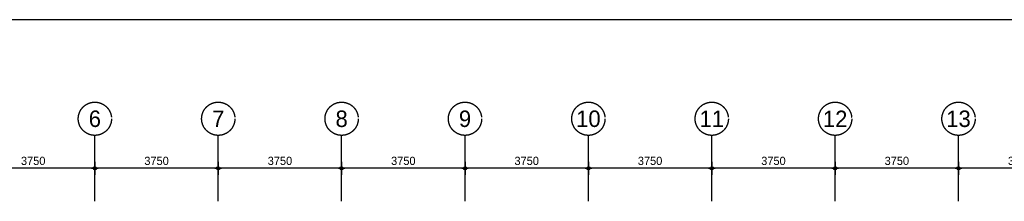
# Model space of a CAD drawing. Extents: x 0 to 140000, y 0 to 84100.
# Tile 23 of 48: x 28354 to 58281, y 77590 to 83100. Entities that reach past the tile are written whole.
import ezdxf
from ezdxf.enums import TextEntityAlignment as Align

# ---------------------------------------------------------------- set-up
doc = ezdxf.new("R2010")
doc.units = 0
doc.header["$LTSCALE"] = 100
doc.header["$MEASUREMENT"] = 0
doc.header["$PDMODE"] = 35
doc.header["$PDSIZE"] = 100
doc.linetypes.add('B0201', pattern=[50, 31.25, -6.25, 6.25, -6.25])
doc.linetypes.add('B0403', pattern=[37.5, 25, -12.5])
doc.layers.get('0').update_dxf_attribs({"linetype": 'CONTINUOUS'})
doc.layers.get('DEFPOINTS').update_dxf_attribs({"linetype": 'CONTINUOUS'})
for name, color, linetype in [('AL$7A---_STRAMIEN', 1, 'B0201'), ('AM$1A---_ALGEMEEN', 1, 'CONTINUOUS'), ('AT$1A---_TEKST', 2, 'CONTINUOUS'), ('BL$8A---_HULPLIJNEN', 1, 'CONTINUOUS')]:
    doc.layers.add(name, color=color, linetype=linetype)
doc.styles.add('03_200', font='B-GBP.shx', dxfattribs={"height": 700})
doc.styles.add('B-01', font='b-gbp')
doc.dimstyles.new('1732', dxfattribs={"dimscale": 100, "dimtxt": 2.5, "dimasz": 1, "dimexe": 0.18, "dimexo": 0.0625, "dimgap": 1, "dimtad": 1, "dimdec": 0, "dimzin": 0, "dimtxsty": 'B-01', "dimblk1": 'B-TOD', "dimblk2": 'B-TOD', "dimsah": 1, "dimcen": 1, "dimse1": 1, "dimse2": 1, "dimclrt": 2, "dimazin": 3, "dimtfac": 1, "dimtdec": 1, "dimtmove": 0, "dimatfit": 3, "dimtolj": 1, "dimtzin": 0})

# ---------------------------------------------------------------- blocks, each defined once
blk = doc.blocks.new('B-TOD')
for p, q in [((-1, 0), (1, 0)), ((0, -2), (0, 2))]:
    blk.add_line(p, q)
blk.add_circle((0, 0), 0.5)
blk = doc.blocks.new('*D71')
at = {"color": 0, "linetype": 'BYBLOCK'}
blk.add_line((49289, 78590), (45739, 78590), dxfattribs=at)
at = {"layer": 'DEFPOINTS', "color": 0, "linetype": 'BYBLOCK'}
for p in [(45639, 78590), (45639, 78590), (49389, 78590)]:
    blk.add_point(p, dxfattribs=at)
at = {"color": 0, "linetype": 'BYBLOCK', "xscale": 100, "yscale": 100, "zscale": 100, "rotation": 180}
blk.add_blockref('B-TOD', (45639, 78590), dxfattribs=at)
at = {"color": 0, "linetype": 'BYBLOCK', "xscale": 100, "yscale": 100, "zscale": 100}
blk.add_blockref('B-TOD', (49389, 78590), dxfattribs=at)
at = {"color": 2, "linetype": 'BYBLOCK', "insert": (47514, 78815), "char_height": 250, "attachment_point": 5, "style": 'B-01'}
blk.add_mtext('\\A1;3750', dxfattribs=at)
blk = doc.blocks.new('*D70')
at = {"color": 0, "linetype": 'BYBLOCK'}
blk.add_line((38039, 78590), (34489, 78590), dxfattribs=at)
at = {"layer": 'DEFPOINTS', "color": 0, "linetype": 'BYBLOCK'}
for p in [(34389, 78590), (34389, 78590), (38139, 78590)]:
    blk.add_point(p, dxfattribs=at)
at = {"color": 0, "linetype": 'BYBLOCK', "xscale": 100, "yscale": 100, "zscale": 100, "rotation": 180}
blk.add_blockref('B-TOD', (34389, 78590), dxfattribs=at)
at = {"color": 0, "linetype": 'BYBLOCK', "xscale": 100, "yscale": 100, "zscale": 100}
blk.add_blockref('B-TOD', (38139, 78590), dxfattribs=at)
at = {"color": 2, "linetype": 'BYBLOCK', "insert": (36264, 78815), "char_height": 250, "attachment_point": 5, "style": 'B-01'}
blk.add_mtext('\\A1;3750', dxfattribs=at)
blk = doc.blocks.new('*D69')
at = {"color": 0, "linetype": 'BYBLOCK'}
blk.add_line((30539, 78590), (26989, 78590), dxfattribs=at)
at = {"layer": 'DEFPOINTS', "color": 0, "linetype": 'BYBLOCK'}
for p in [(26889, 78590), (26889, 78590), (30639, 78590)]:
    blk.add_point(p, dxfattribs=at)
at = {"color": 0, "linetype": 'BYBLOCK', "xscale": 100, "yscale": 100, "zscale": 100, "rotation": 180}
blk.add_blockref('B-TOD', (26889, 78590), dxfattribs=at)
at = {"color": 0, "linetype": 'BYBLOCK', "xscale": 100, "yscale": 100, "zscale": 100}
blk.add_blockref('B-TOD', (30639, 78590), dxfattribs=at)
at = {"color": 2, "linetype": 'BYBLOCK', "insert": (28764, 78815), "char_height": 250, "attachment_point": 5, "style": 'B-01'}
blk.add_mtext('\\A1;3750', dxfattribs=at)
blk = doc.blocks.new('*D67')
at = {"color": 0, "linetype": 'BYBLOCK'}
blk.add_line((34289, 78590), (30739, 78590), dxfattribs=at)
at = {"layer": 'DEFPOINTS', "color": 0, "linetype": 'BYBLOCK'}
for p in [(30639, 78590), (30639, 78590), (34389, 78590)]:
    blk.add_point(p, dxfattribs=at)
at = {"color": 0, "linetype": 'BYBLOCK', "xscale": 100, "yscale": 100, "zscale": 100, "rotation": 180}
blk.add_blockref('B-TOD', (30639, 78590), dxfattribs=at)
at = {"color": 0, "linetype": 'BYBLOCK', "xscale": 100, "yscale": 100, "zscale": 100}
blk.add_blockref('B-TOD', (34389, 78590), dxfattribs=at)
at = {"color": 2, "linetype": 'BYBLOCK', "insert": (32514, 78815), "char_height": 250, "attachment_point": 5, "style": 'B-01'}
blk.add_mtext('\\A1;3750', dxfattribs=at)
blk = doc.blocks.new('*D66')
at = {"color": 0, "linetype": 'BYBLOCK'}
blk.add_line((41789, 78590), (38239, 78590), dxfattribs=at)
at = {"layer": 'DEFPOINTS', "color": 0, "linetype": 'BYBLOCK'}
for p in [(38139, 78590), (38139, 78590), (41889, 78590)]:
    blk.add_point(p, dxfattribs=at)
at = {"color": 0, "linetype": 'BYBLOCK', "xscale": 100, "yscale": 100, "zscale": 100, "rotation": 180}
blk.add_blockref('B-TOD', (38139, 78590), dxfattribs=at)
at = {"color": 0, "linetype": 'BYBLOCK', "xscale": 100, "yscale": 100, "zscale": 100}
blk.add_blockref('B-TOD', (41889, 78590), dxfattribs=at)
at = {"color": 2, "linetype": 'BYBLOCK', "insert": (40014, 78815), "char_height": 250, "attachment_point": 5, "style": 'B-01'}
blk.add_mtext('\\A1;3750', dxfattribs=at)
blk = doc.blocks.new('*D65')
at = {"color": 0, "linetype": 'BYBLOCK'}
blk.add_line((45539, 78590), (41989, 78590), dxfattribs=at)
at = {"layer": 'DEFPOINTS', "color": 0, "linetype": 'BYBLOCK'}
for p in [(41889, 78590), (41889, 78590), (45639, 78590)]:
    blk.add_point(p, dxfattribs=at)
at = {"color": 0, "linetype": 'BYBLOCK', "xscale": 100, "yscale": 100, "zscale": 100, "rotation": 180}
blk.add_blockref('B-TOD', (41889, 78590), dxfattribs=at)
at = {"color": 0, "linetype": 'BYBLOCK', "xscale": 100, "yscale": 100, "zscale": 100}
blk.add_blockref('B-TOD', (45639, 78590), dxfattribs=at)
at = {"color": 2, "linetype": 'BYBLOCK', "insert": (43764, 78815), "char_height": 250, "attachment_point": 5, "style": 'B-01'}
blk.add_mtext('\\A1;3750', dxfattribs=at)
blk = doc.blocks.new('*D63')
at = {"color": 0, "linetype": 'BYBLOCK'}
blk.add_line((56789, 78590), (53239, 78590), dxfattribs=at)
at = {"layer": 'DEFPOINTS', "color": 0, "linetype": 'BYBLOCK'}
for p in [(53139, 78590), (53139, 78590), (56889, 78590)]:
    blk.add_point(p, dxfattribs=at)
at = {"color": 0, "linetype": 'BYBLOCK', "xscale": 100, "yscale": 100, "zscale": 100, "rotation": 180}
blk.add_blockref('B-TOD', (53139, 78590), dxfattribs=at)
at = {"color": 0, "linetype": 'BYBLOCK', "xscale": 100, "yscale": 100, "zscale": 100}
blk.add_blockref('B-TOD', (56889, 78590), dxfattribs=at)
at = {"color": 2, "linetype": 'BYBLOCK', "insert": (55014, 78815), "char_height": 250, "attachment_point": 5, "style": 'B-01'}
blk.add_mtext('\\A1;3750', dxfattribs=at)
blk = doc.blocks.new('*D62')
at = {"color": 0, "linetype": 'BYBLOCK'}
blk.add_line((53039, 78590), (49489, 78590), dxfattribs=at)
at = {"layer": 'DEFPOINTS', "color": 0, "linetype": 'BYBLOCK'}
for p in [(49389, 78590), (49389, 78590), (53139, 78590)]:
    blk.add_point(p, dxfattribs=at)
at = {"color": 0, "linetype": 'BYBLOCK', "xscale": 100, "yscale": 100, "zscale": 100, "rotation": 180}
blk.add_blockref('B-TOD', (49389, 78590), dxfattribs=at)
at = {"color": 0, "linetype": 'BYBLOCK', "xscale": 100, "yscale": 100, "zscale": 100}
blk.add_blockref('B-TOD', (53139, 78590), dxfattribs=at)
at = {"color": 2, "linetype": 'BYBLOCK', "insert": (51264, 78815), "char_height": 250, "attachment_point": 5, "style": 'B-01'}
blk.add_mtext('\\A1;3750', dxfattribs=at)
blk = doc.blocks.new('*D61')
at = {"color": 0, "linetype": 'BYBLOCK'}
blk.add_line((60539, 78590), (56989, 78590), dxfattribs=at)
at = {"layer": 'DEFPOINTS', "color": 0, "linetype": 'BYBLOCK'}
for p in [(56889, 78590), (56889, 78590), (60639, 78590)]:
    blk.add_point(p, dxfattribs=at)
at = {"color": 0, "linetype": 'BYBLOCK', "xscale": 100, "yscale": 100, "zscale": 100, "rotation": 180}
blk.add_blockref('B-TOD', (56889, 78590), dxfattribs=at)
at = {"color": 0, "linetype": 'BYBLOCK', "xscale": 100, "yscale": 100, "zscale": 100}
blk.add_blockref('B-TOD', (60639, 78590), dxfattribs=at)
at = {"color": 2, "linetype": 'BYBLOCK', "insert": (58764, 78815), "char_height": 250, "attachment_point": 5, "style": 'B-01'}
blk.add_mtext('\\A1;3750', dxfattribs=at)
blk = doc.blocks.new('BORDER')
at = {"linetype": 'BYBLOCK'}
blk.add_line((1, 1), (0, 1), dxfattribs=at)

msp = doc.modelspace()

# ---------------------------------------------------------------- linework, layer by layer
at = {"layer": 'AL$7A---_STRAMIEN', "color": 42}
for p, q in [((30639.1, 77589.9), (30639.1, 79589.9)), ((34389.1, 77589.9), (34389.1, 79589.9)), ((38139.1, 77589.9), (38139.1, 79589.9)), ((41889.1, 77589.9), (41889.1, 79589.9)), ((45639.1, 77589.9), (45639.1, 79589.9)), ((49389.1, 77589.9), (49389.1, 79589.9)), ((53139.1, 77589.9), (53139.1, 79589.9)), ((56889.1, 77589.9), (56889.1, 79589.9))]:
    msp.add_line(p, q, dxfattribs=at)
at = {"layer": 'AL$7A---_STRAMIEN', "color": 1}
for centre in [(30639.1, 80094.4), (34389.1, 80094.4), (38139.1, 80094.4), (41889.1, 80094.4), (45639.1, 80094.4), (49389.1, 80094.4), (53139.1, 80094.4), (56889.1, 80094.4)]:
    msp.add_circle(centre, 504.6, dxfattribs=at)

# ---------------------------------------------------------------- block references
at = {"layer": 'BL$8A---_HULPLIJNEN', "linetype": 'B0403', "xscale": 138000, "yscale": 82100, "zscale": 138000}
msp.add_blockref('BORDER', (1000, 1000), dxfattribs=at)

# ---------------------------------------------------------------- texts
at = {"layer": 'AT$1A---_TEKST', "color": 3, "style": '03_200'}
for s, p in [('6', (30639.1, 80094.4)), ('7', (34389.1, 80094.4)), ('8', (38139.1, 80094.4)), ('9', (41889.1, 80094.4)), ('10', (45639.1, 80094.4)), ('11', (49389.1, 80094.4)), ('12', (53139.1, 80094.4)), ('13', (56889.1, 80094.4))]:
    msp.add_text(s, height=500, dxfattribs=at).set_placement(p, align=Align.MIDDLE)

# ---------------------------------------------------------------- dimensions: what is measured, and where the dimension line sits
at = {"layer": 'AM$1A---_ALGEMEEN'}
for base, p1, p2, picture, middle in [((26889.1, 78589.9), (30639.1, 78590), (26889.1, 78590), '*D69', (28764.1, 78814.9)), ((30639.1, 78589.9), (34389.1, 78590), (30639.1, 78590), '*D67', (32514.1, 78814.9)), ((34389.1, 78589.9), (38139.1, 78590), (34389.1, 78590), '*D70', (36264.1, 78814.9)), ((38139.1, 78589.9), (41889.1, 78590), (38139.1, 78590), '*D66', (40014.1, 78814.9)), ((41889.1, 78589.9), (45639.1, 78590), (41889.1, 78590), '*D65', (43764.1, 78814.9)), ((45639.1, 78589.9), (49389.1, 78590), (45639.1, 78590), '*D71', (47514.1, 78814.9)), ((49389.1, 78589.9), (53139.1, 78590), (49389.1, 78590), '*D62', (51264.1, 78814.9)), ((53139.1, 78589.9), (56889.1, 78590), (53139.1, 78590), '*D63', (55014.1, 78814.9)), ((56889.1, 78589.9), (60639.1, 78590), (56889.1, 78590), '*D61', (58764.1, 78814.9))]:
    dim = msp.add_linear_dim(base=base, p1=p1, p2=p2, angle=180, dimstyle='1732', dxfattribs=at)
    dim.commit()
    dim.dimension.update_dxf_attribs({"geometry": picture, "text_midpoint": middle})

doc.saveas('drawing.dxf')
